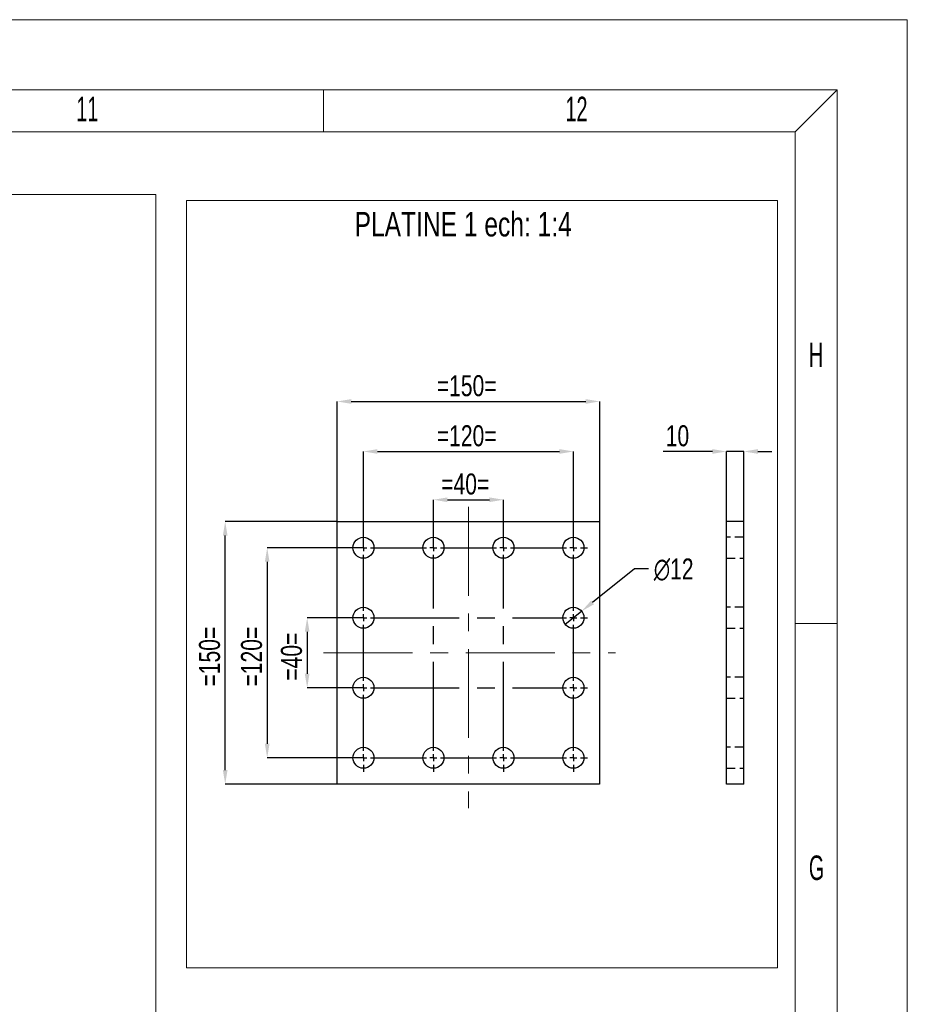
# Model space of a CAD drawing. Header units: millimetres. Extents: x 0 to 841, y 0 to 594.
# Tile 9 of 9: x 714 to 841, y 453 to 594. Entities that reach past the tile are written whole.
import ezdxf

# ---------------------------------------------------------------- set-up
doc = ezdxf.new("R2010")
doc.units = ezdxf.units.MM
doc.header["$PDSIZE"] = -1
doc.linetypes.add('CENTERX2', pattern=[20.32, 12.7, -2.54, 2.54, -2.54])
doc.linetypes.add('HIDDEN', pattern=[1.905, 1.27, -0.635])
for name, color, linetype in [('COTES', 1, 'Continuous'), ('NOTES', 6, 'Continuous'), ('TRAIT-MIXTES', 3, 'CENTERX2'), ('TRAIT-TIRET', 2, 'HIDDEN')]:
    doc.layers.add(name, color=color, linetype=linetype)
doc.layers.add('TRAIT-FORT', color=4, linetype='Continuous', lineweight=25)
doc.styles.add('SLDTEXTSTYLE0', font='TXT', dxfattribs={"width": 0.75})
doc.styles.add('SLDTEXTSTYLE1', font='TXT', dxfattribs={"width": 0.605})
doc.dimstyles.new('SLDDIMSTYLE1', dxfattribs={"dimtxt": 3, "dimasz": 2, "dimexe": 0, "dimexo": 0.0625, "dimgap": 0.75, "dimtad": 1, "dimlfac": 4, "dimrnd": 1e-09, "dimzin": 12, "dimdsep": 46, "dimtxsty": 'SLDTEXTSTYLE0', "dimsah": 1, "dimcen": 0.09, "dimadec": 0, "dimazin": 3, "dimtfac": 1, "dimtofl": 0, "dimtmove": 0, "dimatfit": 3, "dimfxl": 1, "dimfrac": 2, "dimtolj": 1, "dimtzin": 12, "dimarcsym": 0})
doc.dimstyles.new('SLDDIMSTYLE2', dxfattribs={"dimtxt": 3, "dimasz": 2, "dimexe": 0, "dimexo": 0.0625, "dimgap": 0.75, "dimtad": 1, "dimlfac": 4, "dimrnd": 1e-09, "dimzin": 12, "dimdsep": 46, "dimtxsty": 'SLDTEXTSTYLE0', "dimsah": 1, "dimcen": 0.09, "dimadec": 0, "dimazin": 3, "dimtfac": 1, "dimtmove": 0, "dimatfit": 0, "dimfxl": 1, "dimfrac": 2, "dimtolj": 1, "dimtzin": 12, "dimarcsym": 0})
doc.dimstyles.new('SLDDIMSTYLE3', dxfattribs={"dimtxt": 3, "dimasz": 2, "dimexe": 0, "dimexo": 0.0625, "dimgap": 0.75, "dimtad": 0, "dimtih": 1, "dimtoh": 1, "dimlfac": 4, "dimrnd": 1e-09, "dimzin": 12, "dimdsep": 46, "dimtxsty": 'SLDTEXTSTYLE0', "dimblk1": 'NONE', "dimsah": 1, "dimcen": 0, "dimadec": 0, "dimazin": 3, "dimtfac": 1, "dimtmove": 0, "dimatfit": 3, "dimldrblk": 'NONE', "dimfxl": 1, "dimfrac": 2, "dimtolj": 1, "dimtzin": 12, "dimarcsym": 0})

# ---------------------------------------------------------------- blocks, each defined once
blk = doc.blocks.new('_D')
at = {"layer": 'COTES', "color": 0, "lineweight": -2, "transparency": 16777216}
for p, q in [((759.55, 522.34), (759.55, 539.42)), ((761.55, 539.42), (795.05, 539.42)), ((797.05, 522.34), (797.05, 539.42))]:
    blk.add_line(p, q, dxfattribs=at)
at = {"layer": 'COTES', "color": 0, "transparency": 16777216}
for points in [[(761.55, 539.75), (761.55, 539.08), (759.55, 539.42)], [(795.05, 539.75), (795.05, 539.08), (797.05, 539.42)]]:
    blk.add_solid(points, dxfattribs=at)
at = {"layer": 'Defpoints', "color": 0, "transparency": 16777216}
for p in [(797.05, 539.42), (759.55, 522.27), (797.05, 522.27)]:
    blk.add_point(p, dxfattribs=at)
at = {"layer": 'COTES', "color": 0, "transparency": 16777216, "insert": (778.05, 543.17), "char_height": 3, "attachment_point": 2, "style": 'SLDTEXTSTYLE0'}
blk.add_mtext('\\A1;=150=', dxfattribs=at)
blk = doc.blocks.new('_D_1')
at = {"layer": 'COTES', "color": 0, "lineweight": -2, "transparency": 16777216}
for p, q in [((759.48, 522.27), (743.55, 522.27)), ((743.55, 486.77), (743.55, 520.27)), ((759.48, 484.77), (743.55, 484.77))]:
    blk.add_line(p, q, dxfattribs=at)
at = {"layer": 'COTES', "color": 0, "transparency": 16777216}
for points in [[(743.21, 520.27), (743.88, 520.27), (743.55, 522.27)], [(743.21, 486.77), (743.88, 486.77), (743.55, 484.77)]]:
    blk.add_solid(points, dxfattribs=at)
at = {"layer": 'Defpoints', "color": 0, "transparency": 16777216}
for p in [(743.55, 522.27), (759.55, 522.27), (759.55, 484.77)]:
    blk.add_point(p, dxfattribs=at)
at = {"layer": 'COTES', "color": 0, "transparency": 16777216, "insert": (739.8, 502.97), "char_height": 3, "attachment_point": 2, "rotation": 90, "style": 'SLDTEXTSTYLE0'}
blk.add_mtext('\\A1;=150=', dxfattribs=at)
blk = doc.blocks.new('_D_2')
at = {"layer": 'COTES', "color": 0, "lineweight": -2, "transparency": 16777216}
for p, q in [((773.3, 518.59), (773.3, 525.38)), ((775.3, 525.38), (781.3, 525.38)), ((783.3, 518.59), (783.3, 525.38))]:
    blk.add_line(p, q, dxfattribs=at)
at = {"layer": 'COTES', "color": 0, "transparency": 16777216}
for points in [[(775.3, 525.71), (775.3, 525.04), (773.3, 525.38)], [(781.3, 525.71), (781.3, 525.04), (783.3, 525.38)]]:
    blk.add_solid(points, dxfattribs=at)
at = {"layer": 'Defpoints', "color": 0, "transparency": 16777216}
for p in [(783.3, 525.38), (773.3, 518.52), (783.3, 518.52)]:
    blk.add_point(p, dxfattribs=at)
at = {"layer": 'COTES', "color": 0, "transparency": 16777216, "insert": (777.84, 529.13), "char_height": 3, "attachment_point": 2, "style": 'SLDTEXTSTYLE0'}
blk.add_mtext('\\A1;=40=', dxfattribs=at)
blk = doc.blocks.new('_D_3')
at = {"layer": 'COTES', "color": 0, "lineweight": -2, "transparency": 16777216}
for p, q in [((763.3, 518.59), (763.3, 532.27)), ((765.3, 532.27), (791.3, 532.27)), ((793.3, 518.59), (793.3, 532.27))]:
    blk.add_line(p, q, dxfattribs=at)
at = {"layer": 'COTES', "color": 0, "transparency": 16777216}
for points in [[(765.3, 532.61), (765.3, 531.94), (763.3, 532.27)], [(791.3, 532.61), (791.3, 531.94), (793.3, 532.27)]]:
    blk.add_solid(points, dxfattribs=at)
at = {"layer": 'Defpoints', "color": 0, "transparency": 16777216}
for p in [(793.3, 532.27), (763.3, 518.52), (793.3, 518.52)]:
    blk.add_point(p, dxfattribs=at)
at = {"layer": 'COTES', "color": 0, "transparency": 16777216, "insert": (778.05, 536.02), "char_height": 3, "attachment_point": 2, "style": 'SLDTEXTSTYLE0'}
blk.add_mtext('\\A1;=120=', dxfattribs=at)
blk = doc.blocks.new('_D_4')
at = {"layer": 'COTES', "color": 0, "lineweight": -2, "transparency": 16777216}
for p, q in [((763.23, 508.52), (755.26, 508.52)), ((755.26, 506.52), (755.26, 500.52)), ((763.23, 498.52), (755.26, 498.52))]:
    blk.add_line(p, q, dxfattribs=at)
at = {"layer": 'COTES', "color": 0, "transparency": 16777216}
for points in [[(754.92, 506.52), (755.59, 506.52), (755.26, 508.52)], [(754.92, 500.52), (755.59, 500.52), (755.26, 498.52)]]:
    blk.add_solid(points, dxfattribs=at)
at = {"layer": 'Defpoints', "color": 0, "transparency": 16777216}
for p in [(763.3, 508.52), (755.26, 498.52), (763.3, 498.52)]:
    blk.add_point(p, dxfattribs=at)
at = {"layer": 'COTES', "color": 0, "transparency": 16777216, "insert": (751.51, 502.97), "char_height": 3, "attachment_point": 2, "rotation": 90, "style": 'SLDTEXTSTYLE0'}
blk.add_mtext('\\A1;=40=', dxfattribs=at)
blk = doc.blocks.new('_D_5')
at = {"layer": 'COTES', "color": 0, "lineweight": -2, "transparency": 16777216}
for p, q in [((763.23, 518.52), (749.55, 518.52)), ((749.55, 516.52), (749.55, 490.52)), ((763.23, 488.52), (749.55, 488.52))]:
    blk.add_line(p, q, dxfattribs=at)
at = {"layer": 'COTES', "color": 0, "transparency": 16777216}
for points in [[(749.21, 516.52), (749.88, 516.52), (749.55, 518.52)], [(749.21, 490.52), (749.88, 490.52), (749.55, 488.52)]]:
    blk.add_solid(points, dxfattribs=at)
at = {"layer": 'Defpoints', "color": 0, "transparency": 16777216}
for p in [(763.3, 518.52), (749.55, 488.52), (763.3, 488.52)]:
    blk.add_point(p, dxfattribs=at)
at = {"layer": 'COTES', "color": 0, "transparency": 16777216, "insert": (745.8, 502.97), "char_height": 3, "attachment_point": 2, "rotation": 90, "style": 'SLDTEXTSTYLE0'}
blk.add_mtext('\\A1;=120=', dxfattribs=at)
blk = doc.blocks.new('_D_6')
at = {"layer": 'COTES', "color": 0, "lineweight": -2, "transparency": 16777216}
for p, q in [((802.03, 515.49), (796.03, 510.71)), ((804.03, 515.49), (802.03, 515.49)), ((792.12, 507.59), (794.47, 509.46))]:
    blk.add_line(p, q, dxfattribs=at)
at = {"layer": 'COTES', "color": 0, "transparency": 16777216}
blk.add_solid([(795.82, 510.97), (796.24, 510.45), (794.47, 509.46)], dxfattribs=at)
at = {"layer": 'Defpoints', "color": 0, "transparency": 16777216}
for p in [(794.47, 509.46), (792.12, 507.59)]:
    blk.add_point(p, dxfattribs=at)
at = {"layer": 'COTES', "color": 0, "transparency": 16777216, "insert": (804.78, 516.99), "char_height": 3, "attachment_point": 1, "style": 'SLDTEXTSTYLE0'}
blk.add_mtext('\\A1;∅12', dxfattribs=at)
blk = doc.blocks.new('_None')
blk = doc.blocks.new('SW_CENTERMARKSYMBOL_0')
at = {"layer": 'TRAIT-MIXTES', "color": 0}
for p, q in [((0, 1), (0, 2)), ((10, 1), (10, 2)), ((20, 1), (20, 2)), ((30, 1), (30, 2)), ((-1, 0), (-2, 0)), ((0, 0), (-0.5, 0)), ((0, 0), (0, 0.5)), ((0, 0), (0, -0.5)), ((0, 0), (0.5, 0)), ((1, 0), (9, 0)), ((10, 0), (9.5, 0)), ((10, 0), (10, 0.5)), ((10, 0), (10, -0.5)), ((10, 0), (10.5, 0)), ((11, 0), (19, 0)), ((20, 0), (19.5, 0)), ((20, 0), (20, 0.5)), ((20, 0), (20, -0.5)), ((20, 0), (20.5, 0)), ((21, 0), (29, 0)), ((30, 0), (29.5, 0)), ((30, 0), (30, 0.5)), ((30, 0), (30, -0.5)), ((30, 0), (30.5, 0)), ((31, 0), (32, 0)), ((0, -9), (0, -1)), ((10, -29), (10, -1)), ((20, -29), (20, -1)), ((30, -9), (30, -1)), ((0, -10), (0, -9.5)), ((30, -10), (30, -9.5)), ((-1, -10), (-2, -10)), ((0, -10), (-0.5, -10)), ((0, -10), (0, -10.5)), ((0, -10), (0.5, -10)), ((0, -19), (0, -11)), ((1, -10), (29, -10)), ((30, -10), (29.5, -10)), ((30, -10), (30, -10.5)), ((30, -10), (30.5, -10)), ((30, -19), (30, -11)), ((31, -10), (32, -10)), ((0, -20), (0, -19.5)), ((30, -20), (30, -19.5)), ((-1, -20), (-2, -20)), ((0, -20), (-0.5, -20)), ((0, -20), (0, -20.5)), ((0, -20), (0.5, -20)), ((0, -29), (0, -21)), ((1, -20), (29, -20)), ((30, -20), (29.5, -20)), ((30, -20), (30, -20.5)), ((30, -20), (30.5, -20)), ((30, -29), (30, -21)), ((31, -20), (32, -20)), ((0, -30), (0, -29.5)), ((10, -30), (10, -29.5)), ((20, -30), (20, -29.5)), ((30, -30), (30, -29.5)), ((-1, -30), (-2, -30)), ((0, -30), (-0.5, -30)), ((0, -30), (0, -30.5)), ((0, -30), (0.5, -30)), ((1, -30), (9, -30)), ((10, -30), (9.5, -30)), ((10, -30), (10, -30.5)), ((10, -30), (10.5, -30)), ((11, -30), (19, -30)), ((20, -30), (19.5, -30)), ((20, -30), (20, -30.5)), ((20, -30), (20.5, -30)), ((21, -30), (29, -30)), ((30, -30), (29.5, -30)), ((30, -30), (30, -30.5)), ((30, -30), (30.5, -30)), ((31, -30), (32, -30)), ((0, -31), (0, -32)), ((10, -31), (10, -32)), ((20, -31), (20, -32)), ((30, -31), (30, -32))]:
    blk.add_line(p, q, dxfattribs=at)
blk = doc.blocks.new('_D_7')
at = {"layer": 'COTES', "color": 0, "lineweight": -2, "transparency": 16777216}
for p, q in [((813.15, 532.27), (806.1, 532.27)), ((815.15, 522.34), (815.15, 532.27)), ((817.65, 532.27), (815.15, 532.27)), ((817.65, 522.34), (817.65, 532.27)), ((819.65, 532.27), (821.65, 532.27))]:
    blk.add_line(p, q, dxfattribs=at)
at = {"layer": 'COTES', "color": 0, "transparency": 16777216}
for points in [[(813.15, 532.61), (813.15, 531.94), (815.15, 532.27)], [(819.65, 532.61), (819.65, 531.94), (817.65, 532.27)]]:
    blk.add_solid(points, dxfattribs=at)
at = {"layer": 'Defpoints', "color": 0, "transparency": 16777216}
for p in [(817.65, 532.27), (815.15, 522.27), (817.65, 522.27)]:
    blk.add_point(p, dxfattribs=at)
at = {"layer": 'COTES', "color": 0, "transparency": 16777216, "insert": (808.16, 536.02), "char_height": 3, "attachment_point": 2, "style": 'SLDTEXTSTYLE0'}
blk.add_mtext('\\A1;10', dxfattribs=at)

msp = doc.modelspace()

# ---------------------------------------------------------------- linework, layer by layer
at = {"lineweight": 18}
for p, q in [((841.001, 593.9431), (0.001, 593.9431)), ((841.001, -0.0569), (841.001, 593.9431)), ((831.001, 583.9431), (10.001, 583.9431)), ((757.5847, 577.9431), (757.5847, 583.9431)), ((825.001, 577.9431), (831.001, 583.9431)), ((831.001, 9.9431), (831.001, 583.9431)), ((16.001, 577.9431), (825.001, 577.9431)), ((825.001, 15.9431), (825.001, 577.9431)), ((485.9968, 568.9859), (733.6554, 568.9859)), ((733.6554, 568.9859), (733.6554, 238.205)), ((738.0279, 568.135), (822.4667, 568.135)), ((738.0279, 568.135), (738.0279, 458.5168)), ((822.4667, 568.135), (822.4667, 458.5168)), ((831.001, 507.6931), (825.001, 507.6931)), ((738.0279, 458.5168), (822.4667, 458.5168))]:
    msp.add_line(p, q, dxfattribs=at)
at = {"layer": 'TRAIT-FORT', "lineweight": 25}
for p, q in [((759.5459, 522.2739), (797.0459, 522.2739)), ((759.5459, 484.7739), (759.5459, 522.2739)), ((797.0459, 522.2739), (797.0459, 484.7739)), ((817.6523, 522.2739), (815.1523, 522.2739)), ((815.1523, 484.7739), (815.1523, 522.2739)), ((817.6523, 484.7739), (817.6523, 522.2739)), ((797.0459, 484.7739), (759.5459, 484.7739)), ((817.6523, 484.7739), (815.1523, 484.7739))]:
    msp.add_line(p, q, dxfattribs=at)
for centre in [(763.2959, 518.5239), (773.2959, 518.5239), (783.2959, 518.5239), (793.2959, 518.5239), (763.2959, 508.5239), (793.2959, 508.5239), (763.2959, 498.5239), (793.2959, 498.5239), (763.2959, 488.5239), (773.2959, 488.5239), (783.2959, 488.5239), (793.2959, 488.5239)]:
    msp.add_circle(centre, 1.5, dxfattribs=at)
at = {"layer": 'TRAIT-MIXTES', "lineweight": 18}
for p, q in [((778.2959, 524.3717), (778.2959, 481.3135)), ((757.6081, 503.5239), (799.2973, 503.5239))]:
    msp.add_line(p, q, dxfattribs=at)
at = {"layer": 'TRAIT-TIRET'}
for p, q in [((817.6523, 520.0239), (815.1523, 520.0239)), ((815.1523, 517.0239), (817.6523, 517.0239)), ((817.6523, 510.0239), (815.1523, 510.0239)), ((815.1523, 507.0239), (817.6523, 507.0239)), ((817.6523, 500.0239), (815.1523, 500.0239)), ((815.1523, 497.0239), (817.6523, 497.0239)), ((817.6523, 490.0239), (815.1523, 490.0239)), ((815.1523, 487.0239), (817.6523, 487.0239))]:
    msp.add_line(p, q, dxfattribs=at)

# ---------------------------------------------------------------- block references
at = {"layer": 'TRAIT-MIXTES'}
msp.add_blockref('SW_CENTERMARKSYMBOL_0', (763.2959, 518.5239), dxfattribs=at)

# ---------------------------------------------------------------- texts
at = {"layer": 'NOTES', "char_height": 3.5, "attachment_point": 1}
for s, insert, style in [('11', (722.2764, 582.9437), 'SLDTEXTSTYLE1'), ('12', (792.1596, 582.9437), 'SLDTEXTSTYLE1'), ('PLATINE 1 ech: 1:4', (762.0355, 566.4841), 'SLDTEXTSTYLE0'), ('H', (826.9344, 547.8187), 'SLDTEXTSTYLE1'), ('G', (826.9344, 474.5687), 'SLDTEXTSTYLE1')]:
    msp.add_mtext(s, dxfattribs=dict(at, insert=insert, style=style))

# ---------------------------------------------------------------- dimensions: what is measured, and where the dimension line sits
at = {"layer": 'COTES'}
for base, p1, p2, dimstyle, picture, middle in [((797.0459, 539.4158), (759.5459, 522.2739), (797.0459, 522.2739), 'SLDDIMSTYLE1', '_D', (778.0454, 539.4158)), ((793.2959, 532.2739), (763.2959, 518.5239), (793.2959, 518.5239), 'SLDDIMSTYLE1', '_D_3', (778.0454, 532.2739)), ((783.2959, 525.3759), (773.2959, 518.5239), (783.2959, 518.5239), 'SLDDIMSTYLE2', '_D_2', (777.84, 525.3759))]:
    dim = msp.add_linear_dim(base=base, p1=p1, p2=p2, text='=<>=', dimstyle=dimstyle, dxfattribs=at)
    dim.commit()
    dim.dimension.update_dxf_attribs({"geometry": picture, "text_midpoint": middle, "dimtype": 160})
dim = msp.add_linear_dim(base=(817.6523, 532.2739), p1=(815.1523, 522.2739), p2=(817.6523, 522.2739), dimstyle='SLDDIMSTYLE2', dxfattribs=at)
dim.commit()
dim.dimension.update_dxf_attribs({"geometry": '_D_7', "text_midpoint": (808.1581, 532.2739), "dimtype": 160})
for base, p1, p2, dimstyle, picture, middle in [((743.5459, 522.2739), (759.5459, 484.7739), (759.5459, 522.2739), 'SLDDIMSTYLE1', '_D_1', (743.5459, 502.9722)), ((749.5459, 488.5239), (763.2959, 518.5239), (763.2959, 488.5239), 'SLDDIMSTYLE1', '_D_5', (749.5459, 502.9722)), ((755.2573, 498.5239), (763.2959, 508.5239), (763.2959, 498.5239), 'SLDDIMSTYLE2', '_D_4', (755.2573, 502.9722))]:
    dim = msp.add_linear_dim(base=base, p1=p1, p2=p2, angle=90, text='=<>=', dimstyle=dimstyle, dxfattribs=at)
    dim.commit()
    dim.dimension.update_dxf_attribs({"geometry": picture, "text_midpoint": middle, "dimtype": 160})
dim = msp.add_diameter_dim_2p(p1=(792.1238, 507.588), p2=(794.4681, 509.4598), dimstyle='SLDDIMSTYLE3', dxfattribs=at)
dim.commit()
dim.dimension.update_dxf_attribs({"geometry": '_D_6', "text_midpoint": (807.401, 515.4944), "dimtype": 163})

doc.saveas('drawing.dxf')
